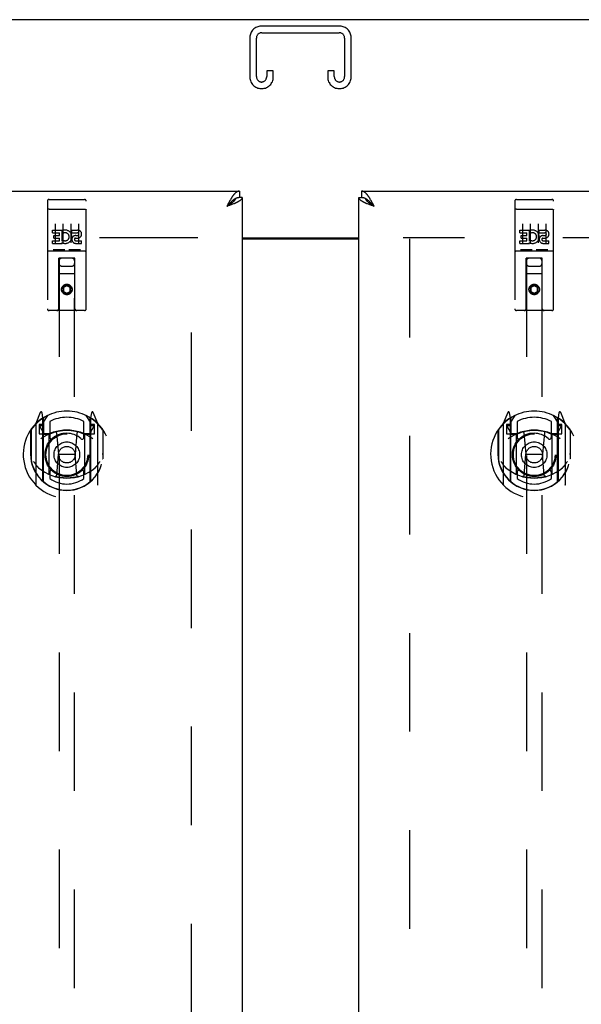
# Model space of a CAD drawing. Header units: inches. Extents: x 0 to 287, y 0 to 186.
# Tile 15 of 22: x 87 to 96, y 122 to 138. Entities that reach past the tile are written whole.
import ezdxf

# ---------------------------------------------------------------- set-up
doc = ezdxf.new("R2010")
doc.units = ezdxf.units.IN
doc.header["$LTSCALE"] = 15.81
doc.header["$MEASUREMENT"] = 0
doc.linetypes.add('HIDDEN', pattern=[0.2, 0.1, -0.1])
doc.layers.get('0').update_dxf_attribs({"linetype": 'CONTINUOUS'})
for name, color, linetype in [('02___PRT_ALL_AXES', 7, 'CONTINUOUS'), ('DEFAULT_2', 8, 'HIDDEN'), ('DIMENSIONS', 7, 'CONTINUOUS')]:
    doc.layers.add(name, color=color, linetype=linetype)
doc.styles.get("Standard").update_dxf_attribs({"font": 'arial.ttf'})
doc.dimstyles.new('DIMSTYLE_1', dxfattribs={"dimtxt": 1.268182, "dimasz": 1.690909, "dimexe": 0.09, "dimexo": 0.07, "dimgap": 0.0375, "dimtad": 0, "dimtih": 1, "dimtoh": 1, "dimzin": 4, "dimdsep": 46, "dimtxsty": 'Standard', "dimblk": '_FILLED', "dimblk1": '_FILLED', "dimblk2": '_FILLED', "dimcen": 0.09, "dimazin": 1, "dimtfac": 1, "dimtdec": 3, "dimtofl": 0, "dimtmove": 0, "dimatfit": 3, "dimldrblk": '_FILLED', "dimfxl": 1, "dimtolj": 1, "dimtzin": 4, "dimarcsym": 0})

# ---------------------------------------------------------------- blocks, each defined once
blk = doc.blocks.new('_FILLED')
at = {"color": 0, "linetype": 'ByBlock'}
blk.add_solid([(0, 0), (-1, 0.2), (-1, -0.2)], dxfattribs=at)
blk = doc.blocks.new('*D8')
at = {"layer": 'DIMENSIONS', "color": 2, "linetype": 'Continuous'}
for p, q in [((92.12, 113.808), (88.738, 113.808)), ((95.745, 113.808), (98.869, 113.808))]:
    blk.add_line(p, q, dxfattribs=at)
at = {"layer": 'DIMENSIONS', "color": 2, "linetype": 'Continuous', "xscale": 1.6909090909, "yscale": 1.6909090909, "zscale": 1.6909090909}
blk.add_blockref('_FILLED', (92.12, 113.808), dxfattribs=at)
at = {"layer": 'DIMENSIONS', "color": 2, "linetype": 'Continuous', "xscale": 1.6909090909, "yscale": 1.6909090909, "zscale": 1.6909090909, "rotation": 180}
blk.add_blockref('_FILLED', (95.745, 113.808), dxfattribs=at)
at = {"layer": 'DIMENSIONS', "color": 2, "linetype": 'Continuous', "insert": (99.503, 114.442), "char_height": 1.2682, "width": 3.44625, "attachment_point": 1, "line_spacing_factor": 0.9}
blk.add_mtext('3.63', dxfattribs=at)
blk = doc.blocks.new('*D16')
at = {"layer": 'DIMENSIONS', "color": 2, "linetype": 'Continuous'}
for p, q in [((86.62, 107.739), (83.755, 107.739)), ((90.245, 107.739), (93.627, 107.739))]:
    blk.add_line(p, q, dxfattribs=at)
at = {"layer": 'DIMENSIONS', "color": 2, "linetype": 'Continuous', "xscale": 1.6909090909, "yscale": 1.6909090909, "zscale": 1.6909090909}
blk.add_blockref('_FILLED', (86.62, 107.739), dxfattribs=at)
at = {"layer": 'DIMENSIONS', "color": 2, "linetype": 'Continuous', "xscale": 1.6909090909, "yscale": 1.6909090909, "zscale": 1.6909090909, "rotation": 180}
blk.add_blockref('_FILLED', (90.245, 107.739), dxfattribs=at)
at = {"layer": 'DIMENSIONS', "color": 2, "linetype": 'Continuous', "insert": (83.121, 108.373), "char_height": 1.2682, "width": 3.44625, "attachment_point": 3, "line_spacing_factor": 0.9}
blk.add_mtext('3.63', dxfattribs=at)

msp = doc.modelspace()

# ---------------------------------------------------------------- linework, layer by layer
at = {"color": 3, "linetype": 'Continuous'}
for p, q in [((127.131, 138.178), (55.235, 138.178)), ((55.6, 135.428), (90.203, 135.428)), ((92.162, 135.428), (126.766, 135.428)), ((90.016, 135.215), (89.999, 135.182)), ((90.023, 135.228), (90.016, 135.215)), ((90.03, 135.241), (90.023, 135.228)), ((90.037, 135.254), (90.03, 135.241)), ((90.056, 135.203), (90.043, 135.198)), ((90.069, 135.208), (90.056, 135.203)), ((90.081, 135.213), (90.069, 135.208)), ((90.093, 135.217), (90.081, 135.213)), ((90.105, 135.222), (90.093, 135.217)), ((90.245, 135.324), (90.245, 55.032)), ((92.12, 55.032), (92.12, 135.324)), ((92.284, 135.213), (92.272, 135.217)), ((92.297, 135.208), (92.284, 135.213)), ((92.309, 135.203), (92.297, 135.208)), ((92.322, 135.198), (92.309, 135.203)), ((92.328, 135.254), (92.321, 135.267)), ((92.335, 135.241), (92.328, 135.254)), ((92.36, 135.195), (92.345, 135.222)), ((90.024, 135.191), (89.999, 135.182)), ((90.043, 135.198), (90.024, 135.191)), ((92.341, 135.191), (92.322, 135.198)), ((92.367, 135.182), (92.341, 135.191)), ((92.367, 135.182), (92.36, 135.195)), ((90.245, 134.678), (92.12, 134.678)), ((90.245, 134.663), (92.12, 134.663))]:
    msp.add_line(p, q, dxfattribs=at)
at = {"color": 7, "linetype": 'Continuous'}
for p, q in [((90.203, 135.428), (90.203, 135.324)), ((92.162, 135.428), (92.162, 135.324)), ((90.023, 135.209), (90.016, 135.201)), ((90.03, 135.216), (90.023, 135.209)), ((90.034, 135.205), (90.025, 135.199)), ((90.043, 135.21), (90.034, 135.205)), ((90.141, 135.308), (90.139, 135.307)), ((90.245, 135.324), (90.203, 135.324)), ((92.12, 135.324), (92.162, 135.324)), ((92.227, 135.307), (92.224, 135.308)), ((92.331, 135.22), (92.324, 135.227)), ((92.338, 135.212), (92.331, 135.22)), ((92.34, 135.199), (92.331, 135.205)), ((92.345, 135.205), (92.338, 135.212)), ((92.356, 135.193), (92.345, 135.205)), ((90.016, 135.201), (89.999, 135.182)), ((90.016, 135.193), (89.999, 135.182)), ((90.025, 135.199), (90.016, 135.193)), ((92.349, 135.193), (92.34, 135.199)), ((92.367, 135.182), (92.349, 135.193)), ((92.367, 135.182), (92.356, 135.193))]:
    msp.add_line(p, q, dxfattribs=at)
at = {"color": 3, "linetype": 'Continuous'}
for points in [[(90.203, 135.428), (90.2, 135.428), (90.196, 135.428), (90.192, 135.427), (90.189, 135.427), (90.185, 135.426), (90.182, 135.425), (90.178, 135.424), (90.175, 135.423), (90.171, 135.421), (90.168, 135.419), (90.164, 135.417), (90.161, 135.415), (90.157, 135.413), (90.154, 135.411), (90.15, 135.408), (90.147, 135.405), (90.143, 135.403), (90.14, 135.4), (90.136, 135.396), (90.133, 135.393), (90.129, 135.389), (90.125, 135.386), (90.122, 135.382), (90.118, 135.378), (90.115, 135.374), (90.111, 135.37), (90.108, 135.365), (90.104, 135.361), (90.101, 135.356), (90.097, 135.351), (90.094, 135.346), (90.09, 135.341), (90.087, 135.336), (90.083, 135.331), (90.08, 135.326)], [(92.289, 135.32), (92.285, 135.326), (92.282, 135.331), (92.278, 135.336), (92.275, 135.341), (92.271, 135.346), (92.268, 135.351), (92.264, 135.356), (92.261, 135.361), (92.257, 135.365), (92.254, 135.37), (92.25, 135.374), (92.247, 135.378), (92.243, 135.382), (92.24, 135.386), (92.236, 135.389), (92.233, 135.393), (92.229, 135.396), (92.226, 135.4), (92.222, 135.403), (92.218, 135.405), (92.215, 135.408), (92.211, 135.411), (92.208, 135.413), (92.204, 135.415), (92.201, 135.417), (92.197, 135.419), (92.194, 135.421), (92.19, 135.423), (92.187, 135.424), (92.183, 135.425), (92.18, 135.426), (92.176, 135.427), (92.173, 135.427), (92.169, 135.428), (92.166, 135.428), (92.162, 135.428)], [(90.08, 135.326), (90.076, 135.32), (90.073, 135.315), (90.069, 135.309), (90.066, 135.303), (90.062, 135.297), (90.059, 135.291), (90.055, 135.285), (90.051, 135.279), (90.048, 135.273), (90.044, 135.267), (90.037, 135.254)], [(90.143, 135.239), (90.138, 135.236), (90.133, 135.234), (90.127, 135.232), (90.122, 135.229), (90.116, 135.227), (90.11, 135.225), (90.105, 135.222)], [(90.245, 135.324), (90.245, 135.322), (90.245, 135.32), (90.244, 135.317), (90.244, 135.315), (90.243, 135.312), (90.242, 135.31), (90.241, 135.308), (90.24, 135.305), (90.238, 135.303), (90.237, 135.301), (90.235, 135.298), (90.233, 135.296), (90.231, 135.293), (90.229, 135.291), (90.226, 135.289), (90.224, 135.286), (90.221, 135.284), (90.218, 135.282), (90.215, 135.279), (90.212, 135.277), (90.209, 135.274), (90.205, 135.272), (90.202, 135.27), (90.198, 135.267), (90.194, 135.265), (90.19, 135.263), (90.186, 135.26), (90.182, 135.258), (90.177, 135.255), (90.173, 135.253), (90.168, 135.251), (90.164, 135.248), (90.159, 135.246), (90.154, 135.244), (90.149, 135.241), (90.143, 135.239)], [(92.227, 135.236), (92.222, 135.239), (92.217, 135.241), (92.211, 135.244), (92.206, 135.246), (92.202, 135.248), (92.197, 135.251), (92.192, 135.253), (92.188, 135.255), (92.183, 135.258), (92.179, 135.26), (92.175, 135.263), (92.171, 135.265), (92.167, 135.267), (92.163, 135.27), (92.16, 135.272), (92.156, 135.274), (92.153, 135.277), (92.15, 135.279), (92.147, 135.282), (92.144, 135.284), (92.141, 135.286), (92.139, 135.289), (92.136, 135.291), (92.134, 135.293), (92.132, 135.296), (92.13, 135.298), (92.128, 135.301), (92.127, 135.303), (92.125, 135.305), (92.124, 135.308), (92.123, 135.31), (92.122, 135.312), (92.121, 135.315), (92.121, 135.317), (92.12, 135.32), (92.12, 135.322), (92.12, 135.324)], [(92.272, 135.217), (92.26, 135.222), (92.255, 135.225), (92.249, 135.227), (92.243, 135.229), (92.238, 135.232), (92.232, 135.234), (92.227, 135.236)], [(92.321, 135.267), (92.317, 135.273), (92.314, 135.279), (92.31, 135.285), (92.307, 135.291), (92.303, 135.297), (92.3, 135.303), (92.296, 135.309), (92.293, 135.315), (92.289, 135.32)], [(92.345, 135.222), (92.342, 135.228), (92.335, 135.241)]]:
    msp.add_lwpolyline(points, dxfattribs=at)
at = {"color": 7, "linetype": 'Continuous'}
for points in [[(90.139, 135.307), (90.136, 135.306), (90.133, 135.304), (90.129, 135.302), (90.125, 135.3), (90.122, 135.298), (90.118, 135.295), (90.115, 135.293), (90.111, 135.29), (90.108, 135.288), (90.104, 135.285), (90.101, 135.283), (90.097, 135.28), (90.094, 135.277), (90.09, 135.274), (90.087, 135.271), (90.083, 135.268), (90.08, 135.265), (90.076, 135.262), (90.073, 135.259), (90.069, 135.255), (90.066, 135.252), (90.062, 135.249), (90.059, 135.245), (90.055, 135.242), (90.051, 135.238), (90.048, 135.235), (90.044, 135.231), (90.041, 135.227), (90.037, 135.224), (90.03, 135.216)], [(90.139, 135.307), (90.138, 135.304), (90.137, 135.301), (90.135, 135.299), (90.134, 135.296), (90.133, 135.293), (90.131, 135.29), (90.129, 135.287), (90.128, 135.284), (90.126, 135.282), (90.123, 135.279), (90.121, 135.276), (90.119, 135.273), (90.116, 135.27), (90.114, 135.267), (90.111, 135.264), (90.108, 135.262), (90.105, 135.259), (90.102, 135.256), (90.099, 135.253), (90.096, 135.25), (90.093, 135.247), (90.089, 135.244), (90.086, 135.242), (90.082, 135.239), (90.079, 135.236), (90.075, 135.233), (90.071, 135.23), (90.067, 135.227), (90.063, 135.225), (90.059, 135.222), (90.055, 135.219), (90.051, 135.216), (90.047, 135.213), (90.043, 135.21)], [(90.203, 135.324), (90.2, 135.324), (90.196, 135.324), (90.192, 135.324), (90.189, 135.323), (90.185, 135.323), (90.182, 135.322), (90.178, 135.322), (90.175, 135.321), (90.171, 135.32), (90.168, 135.319), (90.164, 135.318), (90.161, 135.317), (90.157, 135.316), (90.154, 135.314), (90.15, 135.313), (90.147, 135.311), (90.143, 135.309), (90.141, 135.308)], [(92.224, 135.308), (92.222, 135.309), (92.218, 135.311), (92.215, 135.313), (92.211, 135.314), (92.208, 135.316), (92.204, 135.317), (92.201, 135.318), (92.197, 135.319), (92.194, 135.32), (92.19, 135.321), (92.187, 135.322), (92.183, 135.322), (92.18, 135.323), (92.176, 135.323), (92.173, 135.324), (92.169, 135.324), (92.166, 135.324), (92.162, 135.324)], [(92.324, 135.227), (92.321, 135.231), (92.317, 135.235), (92.314, 135.238), (92.31, 135.242), (92.307, 135.245), (92.303, 135.249), (92.3, 135.252), (92.296, 135.255), (92.293, 135.259), (92.289, 135.262), (92.285, 135.265), (92.282, 135.268), (92.278, 135.271), (92.275, 135.274), (92.271, 135.277), (92.268, 135.28), (92.264, 135.283), (92.261, 135.285), (92.257, 135.288), (92.254, 135.29), (92.25, 135.293), (92.247, 135.295), (92.243, 135.298), (92.24, 135.3), (92.236, 135.302), (92.233, 135.304), (92.229, 135.306), (92.227, 135.307)], [(92.331, 135.205), (92.323, 135.21), (92.318, 135.213), (92.314, 135.216), (92.31, 135.219), (92.306, 135.222), (92.302, 135.225), (92.298, 135.227), (92.294, 135.23), (92.29, 135.233), (92.286, 135.236), (92.283, 135.239), (92.279, 135.242), (92.276, 135.244), (92.272, 135.247), (92.269, 135.25), (92.266, 135.253), (92.263, 135.256), (92.26, 135.259), (92.257, 135.262), (92.254, 135.264), (92.251, 135.267), (92.249, 135.27), (92.246, 135.273), (92.244, 135.276), (92.242, 135.279), (92.24, 135.282), (92.238, 135.284), (92.236, 135.287), (92.234, 135.29), (92.232, 135.293), (92.231, 135.296), (92.23, 135.299), (92.229, 135.301), (92.227, 135.304), (92.227, 135.307)]]:
    msp.add_lwpolyline(points, dxfattribs=at)
at = {"layer": '02___PRT_ALL_AXES', "color": 8, "linetype": 'HIDDEN'}
for p, q in [((87.15, 135.296), (87.715, 135.296)), ((94.65, 135.296), (95.215, 135.296)), ((87.201, 134.761), (87.201, 134.803)), ((87.201, 134.803), (87.357, 134.803)), ((87.201, 134.761), (87.314, 134.761)), ((87.314, 134.718), (87.314, 134.761)), ((87.357, 134.625), (87.357, 134.803)), ((87.381, 134.755), (87.364, 134.794)), ((87.513, 134.761), (87.513, 134.803)), ((87.513, 134.803), (87.606, 134.803)), ((87.513, 134.761), (87.606, 134.761)), ((94.701, 134.761), (94.701, 134.803)), ((94.701, 134.803), (94.857, 134.803)), ((94.701, 134.761), (94.814, 134.761)), ((94.814, 134.718), (94.814, 134.761)), ((94.857, 134.625), (94.857, 134.803)), ((94.881, 134.755), (94.864, 134.794)), ((95.013, 134.761), (95.013, 134.803)), ((95.013, 134.803), (95.106, 134.803)), ((95.013, 134.761), (95.106, 134.761)), ((87.201, 134.59), (87.201, 134.632)), ((87.201, 134.632), (87.314, 134.632)), ((87.201, 134.59), (87.357, 134.59)), ((87.222, 134.676), (87.222, 134.718)), ((87.222, 134.718), (87.314, 134.718)), ((87.222, 134.676), (87.314, 134.676)), ((87.314, 134.632), (87.314, 134.676)), ((87.357, 134.625), (87.37, 134.644)), ((87.357, 134.59), (87.357, 134.602)), ((87.36, 134.6), (87.357, 134.602)), ((87.573, 134.676), (87.619, 134.676)), ((87.577, 134.717), (87.606, 134.717)), ((87.577, 134.632), (87.669, 134.632)), ((87.577, 134.59), (87.669, 134.59)), ((87.669, 134.59), (87.669, 134.632)), ((94.701, 134.59), (94.701, 134.632)), ((94.701, 134.632), (94.814, 134.632)), ((94.701, 134.59), (94.857, 134.59)), ((94.722, 134.676), (94.722, 134.718)), ((94.722, 134.718), (94.814, 134.718)), ((94.722, 134.676), (94.814, 134.676)), ((94.814, 134.632), (94.814, 134.676)), ((94.857, 134.625), (94.87, 134.644)), ((94.857, 134.59), (94.857, 134.602)), ((94.86, 134.6), (94.857, 134.602)), ((95.073, 134.676), (95.119, 134.676)), ((95.077, 134.717), (95.106, 134.717)), ((95.077, 134.632), (95.169, 134.632)), ((95.077, 134.59), (95.169, 134.59)), ((95.169, 134.59), (95.169, 134.632)), ((87.15, 134.468), (87.715, 134.468)), ((94.65, 134.468), (95.215, 134.468))]:
    msp.add_line(p, q, dxfattribs=at)
for centre in [(87.433, 133.851), (94.933, 133.851)]:
    msp.add_circle(centre, 0.085, dxfattribs=at)
for centre, radius, start, end in [((87.407, 134.696), 0.107, 244.2636, 113.4027), ((87.407, 134.696), 0.0639, 234.8895, 113.4026), ((87.606, 134.739), 0.0644, 282.2995, 90.0775), ((87.606, 134.739), 0.0219, 269.9011, 90), ((94.907, 134.696), 0.107, 244.2636, 113.4027), ((94.907, 134.696), 0.0639, 234.8895, 113.4026), ((95.106, 134.739), 0.0644, 282.2995, 90.0775), ((95.106, 134.739), 0.0219, 269.9011, 90), ((87.577, 134.653), 0.0635, 90, 270), ((87.577, 134.654), 0.0219, 100.307, 270), ((95.077, 134.653), 0.0635, 90, 270), ((95.077, 134.654), 0.0219, 100.307, 270)]:
    msp.add_arc(centre, radius, start, end, dxfattribs=at)
at = {"layer": 'DEFAULT_2', "color": 8, "linetype": 'HIDDEN'}
for p, q in [((91.815, 138.074), (90.55, 138.074)), ((90.37, 137.894), (90.37, 137.254)), ((90.564, 137.97), (91.801, 137.97)), ((91.995, 137.254), (91.995, 137.894)), ((90.474, 137.268), (90.474, 137.88)), ((91.891, 137.88), (91.891, 137.268)), ((90.641, 137.356), (90.641, 137.268)), ((90.745, 137.356), (90.641, 137.356)), ((90.745, 137.254), (90.745, 137.356)), ((91.62, 137.356), (91.62, 137.254)), ((91.724, 137.356), (91.62, 137.356)), ((91.724, 137.268), (91.724, 137.356)), ((90.55, 137.074), (90.565, 137.074)), ((91.8, 137.074), (91.815, 137.074)), ((87.12, 135.266), (87.12, 133.541)), ((87.215, 135.296), (87.4, 135.296)), ((87.465, 135.296), (87.65, 135.296)), ((87.745, 133.541), (87.745, 135.266)), ((94.62, 135.266), (94.62, 133.541)), ((94.715, 135.296), (94.9, 135.296)), ((94.965, 135.296), (95.15, 135.296)), ((95.245, 133.541), (95.245, 135.266)), ((87.137, 135.137), (87.136, 135.137)), ((87.137, 135.137), (87.137, 135.137)), ((87.138, 135.137), (87.137, 135.137)), ((87.139, 135.137), (87.138, 135.137)), ((87.14, 135.137), (87.139, 135.137)), ((87.141, 135.137), (87.14, 135.137)), ((87.142, 135.138), (87.141, 135.137)), ((87.141, 135.137), (87.141, 135.137)), ((87.143, 135.138), (87.142, 135.138)), ((87.144, 135.138), (87.143, 135.138)), ((87.145, 135.138), (87.144, 135.138)), ((87.145, 135.138), (87.145, 135.138)), ((87.146, 135.138), (87.145, 135.138)), ((87.147, 135.138), (87.146, 135.138)), ((87.148, 135.138), (87.147, 135.138)), ((87.149, 135.138), (87.148, 135.138)), ((87.15, 135.138), (87.149, 135.138)), ((87.15, 135.138), (87.715, 135.138)), ((87.715, 135.138), (87.716, 135.138)), ((87.716, 135.138), (87.717, 135.138)), ((87.717, 135.138), (87.718, 135.138)), ((87.718, 135.138), (87.718, 135.138)), ((87.718, 135.138), (87.719, 135.138)), ((87.719, 135.138), (87.72, 135.138)), ((87.72, 135.138), (87.721, 135.138)), ((87.721, 135.138), (87.722, 135.138)), ((87.722, 135.138), (87.723, 135.138)), ((87.723, 135.138), (87.723, 135.137)), ((87.723, 135.137), (87.724, 135.137)), ((87.724, 135.137), (87.725, 135.137)), ((87.725, 135.137), (87.726, 135.137)), ((87.726, 135.137), (87.727, 135.137)), ((87.727, 135.137), (87.728, 135.137)), ((87.727, 135.137), (87.727, 135.137)), ((94.637, 135.137), (94.636, 135.137)), ((94.639, 135.137), (94.638, 135.137)), ((94.639, 135.137), (94.639, 135.137)), ((94.64, 135.137), (94.639, 135.137)), ((94.641, 135.137), (94.64, 135.137)), ((94.642, 135.137), (94.641, 135.137)), ((94.643, 135.138), (94.642, 135.137)), ((94.643, 135.138), (94.643, 135.138)), ((94.644, 135.138), (94.643, 135.138)), ((94.645, 135.138), (94.644, 135.138)), ((94.646, 135.138), (94.645, 135.138)), ((94.647, 135.138), (94.646, 135.138)), ((94.648, 135.138), (94.647, 135.138)), ((94.648, 135.138), (94.648, 135.138)), ((94.649, 135.138), (94.648, 135.138)), ((94.65, 135.138), (94.649, 135.138)), ((94.65, 135.138), (95.215, 135.138)), ((95.215, 135.138), (95.216, 135.138)), ((95.216, 135.138), (95.217, 135.138)), ((95.217, 135.138), (95.218, 135.138)), ((95.218, 135.138), (95.219, 135.138)), ((95.219, 135.138), (95.22, 135.138)), ((95.22, 135.138), (95.221, 135.138)), ((95.221, 135.138), (95.221, 135.138)), ((95.221, 135.138), (95.222, 135.138)), ((95.222, 135.138), (95.223, 135.138)), ((95.223, 135.138), (95.224, 135.137)), ((95.224, 135.137), (95.225, 135.137)), ((95.225, 135.137), (95.225, 135.137)), ((95.225, 135.137), (95.226, 135.137)), ((95.226, 135.137), (95.227, 135.137)), ((95.227, 135.137), (95.228, 135.137)), ((95.228, 135.137), (95.228, 135.137)), ((87.245, 134.905), (87.245, 134.599)), ((87.37, 134.905), (87.37, 134.599)), ((87.495, 134.905), (87.495, 134.599)), ((87.62, 134.905), (87.62, 134.599)), ((94.745, 134.905), (94.745, 134.599)), ((94.87, 134.905), (94.87, 134.599)), ((94.995, 134.905), (94.995, 134.599)), ((95.12, 134.905), (95.12, 134.599)), ((89.537, 134.678), (56.933, 134.678)), ((89.433, 55.693), (89.433, 134.663)), ((125.433, 134.678), (92.829, 134.678)), ((92.933, 134.663), (92.933, 55.693)), ((87.15, 134.468), (87.715, 134.468)), ((94.65, 134.468), (95.215, 134.468)), ((94.894, 134.484), (94.722, 134.484)), ((95.144, 134.484), (94.972, 134.484)), ((87.303, 133.541), (87.306, 134.351)), ((87.308, 134.351), (87.306, 134.351)), ((87.308, 134.351), (87.308, 97.349)), ((87.558, 134.351), (87.308, 134.351)), ((87.558, 97.349), (87.558, 134.351)), ((87.559, 134.351), (87.558, 134.351)), ((87.563, 133.541), (87.559, 134.351)), ((94.803, 133.541), (94.806, 134.351)), ((94.808, 134.351), (94.806, 134.351)), ((94.808, 134.351), (94.808, 97.349)), ((95.058, 134.351), (94.808, 134.351)), ((95.058, 97.349), (95.058, 134.351)), ((95.059, 134.351), (95.058, 134.351)), ((95.063, 133.541), (95.059, 134.351)), ((87.56, 134.101), (87.305, 134.101)), ((87.348, 134.226), (87.518, 134.226)), ((95.06, 134.101), (94.805, 134.101)), ((94.848, 134.226), (95.018, 134.226)), ((87.433, 133.923), (87.37, 133.887)), ((87.37, 133.887), (87.37, 133.814)), ((87.37, 133.887), (87.38, 133.881)), ((87.37, 133.814), (87.38, 133.82)), ((87.37, 133.814), (87.433, 133.778)), ((87.433, 133.911), (87.38, 133.881)), ((87.38, 133.881), (87.38, 133.82)), ((87.38, 133.82), (87.433, 133.79)), ((87.433, 133.923), (87.433, 133.911)), ((87.495, 133.887), (87.433, 133.923)), ((87.485, 133.881), (87.433, 133.911)), ((87.433, 133.79), (87.485, 133.82)), ((87.433, 133.778), (87.495, 133.814)), ((87.433, 133.778), (87.433, 133.79)), ((87.495, 133.887), (87.485, 133.881)), ((87.485, 133.82), (87.485, 133.881)), ((87.495, 133.814), (87.485, 133.82)), ((87.495, 133.814), (87.495, 133.887)), ((94.933, 133.923), (94.87, 133.887)), ((94.87, 133.887), (94.87, 133.814)), ((94.87, 133.887), (94.88, 133.881)), ((94.87, 133.814), (94.88, 133.82)), ((94.87, 133.814), (94.933, 133.778)), ((94.933, 133.911), (94.88, 133.881)), ((94.88, 133.881), (94.88, 133.82)), ((94.88, 133.82), (94.933, 133.79)), ((94.933, 133.923), (94.933, 133.911)), ((94.995, 133.887), (94.933, 133.923)), ((94.985, 133.881), (94.933, 133.911)), ((94.933, 133.79), (94.985, 133.82)), ((94.933, 133.778), (94.995, 133.814)), ((94.933, 133.778), (94.933, 133.79)), ((94.995, 133.887), (94.985, 133.881)), ((94.985, 133.82), (94.985, 133.881)), ((94.995, 133.814), (94.985, 133.82)), ((94.995, 133.814), (94.995, 133.887)), ((87.715, 133.511), (87.15, 133.511)), ((95.215, 133.511), (94.65, 133.511)), ((87.007, 131.877), (86.937, 131.701)), ((87.029, 131.772), (87.029, 131.772)), ((87.029, 131.772), (87.029, 131.771)), ((87.029, 131.772), (87.029, 131.771)), ((87.05, 131.793), (87.036, 131.874)), ((87.05, 130.777), (87.05, 131.793)), ((87.058, 131.721), (87.128, 131.83)), ((87.058, 130.777), (87.058, 131.78)), ((87.06, 131.755), (87.06, 131.548)), ((87.158, 131.733), (87.158, 131.48)), ((87.708, 131.48), (87.708, 131.733)), ((87.738, 131.83), (87.808, 131.721)), ((87.805, 131.548), (87.805, 131.755)), ((87.808, 130.777), (87.808, 131.78)), ((87.829, 131.874), (87.815, 131.793)), ((87.815, 131.793), (87.815, 130.777)), ((87.837, 131.771), (87.832, 131.775)), ((87.928, 131.701), (87.858, 131.877)), ((94.507, 131.877), (94.437, 131.701)), ((94.529, 131.772), (94.529, 131.772)), ((94.529, 131.772), (94.529, 131.771)), ((94.529, 131.772), (94.529, 131.771)), ((94.55, 131.793), (94.536, 131.874)), ((94.55, 130.777), (94.55, 131.793)), ((94.558, 131.721), (94.628, 131.83)), ((94.558, 130.777), (94.558, 131.78)), ((94.56, 131.755), (94.56, 131.548)), ((94.658, 131.733), (94.658, 131.48)), ((95.208, 131.48), (95.208, 131.733)), ((95.238, 131.83), (95.308, 131.721)), ((95.305, 131.548), (95.305, 131.755)), ((95.308, 130.777), (95.308, 131.78)), ((95.329, 131.874), (95.315, 131.793)), ((95.315, 131.793), (95.315, 130.777)), ((95.337, 131.771), (95.332, 131.775)), ((95.428, 131.701), (95.358, 131.877)), ((86.85, 131.595), (86.85, 131.207)), ((86.858, 131.593), (86.858, 131.135)), ((86.933, 131.691), (86.933, 130.723)), ((86.99, 131.686), (86.99, 131.536)), ((87.05, 131.686), (86.99, 131.686)), ((86.998, 131.653), (87.028, 131.607)), ((87.058, 131.661), (87.003, 131.661)), ((87.863, 131.661), (87.808, 131.661)), ((87.875, 131.686), (87.815, 131.686)), ((87.837, 131.607), (87.867, 131.653)), ((87.875, 131.536), (87.875, 131.686)), ((87.933, 130.723), (87.933, 131.691)), ((88.008, 131.593), (88.008, 131.135)), ((88.015, 131.207), (88.015, 131.595)), ((94.35, 131.595), (94.35, 131.207)), ((94.358, 131.593), (94.358, 131.135)), ((94.433, 131.691), (94.433, 130.723)), ((94.49, 131.686), (94.49, 131.536)), ((94.55, 131.686), (94.49, 131.686)), ((94.498, 131.653), (94.528, 131.607)), ((94.558, 131.661), (94.503, 131.661)), ((95.363, 131.661), (95.308, 131.661)), ((95.375, 131.686), (95.315, 131.686)), ((95.337, 131.607), (95.367, 131.653)), ((95.375, 131.536), (95.375, 131.686)), ((95.433, 130.723), (95.433, 131.691)), ((95.508, 131.593), (95.508, 131.135)), ((95.515, 131.207), (95.515, 131.595)), ((86.99, 131.536), (87.05, 131.536)), ((87.15, 131.535), (87.078, 131.535)), ((87.08, 131.528), (87.146, 131.528)), ((87.15, 130.894), (87.15, 131.525)), ((87.269, 131.551), (87.3, 131.207)), ((87.596, 131.551), (87.565, 131.207)), ((87.788, 131.535), (87.715, 131.535)), ((87.715, 131.525), (87.715, 130.894)), ((87.719, 131.528), (87.785, 131.528)), ((87.815, 131.536), (87.875, 131.536)), ((94.49, 131.536), (94.55, 131.536)), ((94.65, 131.535), (94.578, 131.535)), ((94.58, 131.528), (94.646, 131.528)), ((94.65, 130.894), (94.65, 131.525)), ((94.769, 131.551), (94.8, 131.207)), ((95.096, 131.551), (95.065, 131.207)), ((95.288, 131.535), (95.215, 131.535)), ((95.215, 131.525), (95.215, 130.894)), ((95.219, 131.528), (95.285, 131.528)), ((95.315, 131.536), (95.375, 131.536)), ((86.85, 131.207), (86.865, 131.207)), ((86.858, 131.135), (86.858, 131.132)), ((87.27, 130.867), (87.3, 131.207)), ((87.3, 131.207), (87.565, 131.207)), ((87.595, 130.867), (87.565, 131.207)), ((88.015, 131.207), (88, 131.207)), ((88.008, 131.135), (88.007, 131.132)), ((94.35, 131.207), (94.365, 131.207)), ((94.358, 131.135), (94.358, 131.132)), ((94.77, 130.867), (94.8, 131.207)), ((94.8, 131.207), (95.065, 131.207)), ((95.095, 130.867), (95.065, 131.207)), ((95.515, 131.207), (95.5, 131.207)), ((95.508, 131.135), (95.507, 131.132)), ((87.158, 130.919), (87.158, 130.816)), ((87.708, 130.816), (87.708, 130.919)), ((94.658, 130.919), (94.658, 130.816)), ((95.208, 130.816), (95.208, 130.919))]:
    msp.add_line(p, q, dxfattribs=at)
for points in [[(87.136, 135.137), (87.136, 135.137), (87.135, 135.137), (87.135, 135.137), (87.134, 135.137), (87.134, 135.137), (87.134, 135.137), (87.133, 135.137), (87.133, 135.136), (87.133, 135.136), (87.132, 135.136), (87.132, 135.136), (87.132, 135.136), (87.131, 135.136), (87.131, 135.136), (87.131, 135.136), (87.13, 135.136), (87.13, 135.136), (87.13, 135.136), (87.129, 135.136), (87.129, 135.136), (87.129, 135.136), (87.129, 135.136), (87.128, 135.135), (87.128, 135.135), (87.128, 135.135), (87.127, 135.135), (87.127, 135.135), (87.127, 135.135), (87.127, 135.135), (87.126, 135.135), (87.126, 135.135), (87.126, 135.135), (87.126, 135.135), (87.125, 135.135), (87.125, 135.134), (87.125, 135.134), (87.125, 135.134), (87.124, 135.134), (87.124, 135.134), (87.124, 135.134), (87.124, 135.134), (87.124, 135.134), (87.123, 135.134), (87.123, 135.134), (87.123, 135.134), (87.123, 135.133), (87.123, 135.133), (87.123, 135.133), (87.122, 135.133), (87.122, 135.133), (87.122, 135.133), (87.122, 135.133), (87.122, 135.133), (87.122, 135.133), (87.121, 135.133), (87.121, 135.132), (87.121, 135.132), (87.121, 135.132), (87.121, 135.132), (87.121, 135.132), (87.121, 135.132), (87.121, 135.132), (87.121, 135.132), (87.121, 135.132), (87.12, 135.132), (87.12, 135.131), (87.12, 135.131), (87.12, 135.131), (87.12, 135.131), (87.12, 135.131), (87.12, 135.131), (87.12, 135.131), (87.12, 135.131), (87.12, 135.131), (87.12, 135.131), (87.12, 135.13), (87.12, 135.13)], [(87.728, 135.137), (87.729, 135.137), (87.729, 135.137), (87.73, 135.137), (87.73, 135.137), (87.73, 135.137), (87.731, 135.137), (87.731, 135.137), (87.731, 135.137), (87.732, 135.137), (87.732, 135.136), (87.732, 135.136), (87.733, 135.136), (87.733, 135.136), (87.733, 135.136), (87.734, 135.136), (87.734, 135.136), (87.734, 135.136), (87.735, 135.136), (87.735, 135.136), (87.735, 135.136), (87.736, 135.136), (87.736, 135.136), (87.736, 135.136), (87.737, 135.136), (87.737, 135.135), (87.737, 135.135), (87.737, 135.135), (87.738, 135.135), (87.738, 135.135), (87.738, 135.135), (87.739, 135.135), (87.739, 135.135), (87.739, 135.135), (87.739, 135.135), (87.74, 135.135), (87.74, 135.135), (87.74, 135.134), (87.74, 135.134), (87.74, 135.134), (87.741, 135.134), (87.741, 135.134), (87.741, 135.134), (87.741, 135.134), (87.742, 135.134), (87.742, 135.134), (87.742, 135.134), (87.742, 135.134), (87.742, 135.133), (87.742, 135.133), (87.743, 135.133), (87.743, 135.133), (87.743, 135.133), (87.743, 135.133), (87.743, 135.133), (87.743, 135.133), (87.744, 135.133), (87.744, 135.133), (87.744, 135.132), (87.744, 135.132), (87.744, 135.132), (87.744, 135.132), (87.744, 135.132), (87.744, 135.132), (87.744, 135.132), (87.744, 135.132), (87.745, 135.132), (87.745, 135.132), (87.745, 135.131), (87.745, 135.131), (87.745, 135.131), (87.745, 135.131), (87.745, 135.131), (87.745, 135.131), (87.745, 135.131), (87.745, 135.131), (87.745, 135.131), (87.745, 135.131), (87.745, 135.13), (87.745, 135.13)], [(94.636, 135.137), (94.636, 135.137), (94.635, 135.137), (94.635, 135.137), (94.634, 135.137), (94.634, 135.137), (94.634, 135.137), (94.633, 135.137), (94.633, 135.136), (94.633, 135.136), (94.632, 135.136), (94.632, 135.136), (94.632, 135.136), (94.631, 135.136), (94.631, 135.136), (94.631, 135.136), (94.63, 135.136), (94.63, 135.136), (94.63, 135.136), (94.629, 135.136), (94.629, 135.136), (94.629, 135.136), (94.629, 135.136), (94.628, 135.135), (94.628, 135.135), (94.628, 135.135), (94.627, 135.135), (94.627, 135.135), (94.627, 135.135), (94.627, 135.135), (94.626, 135.135), (94.626, 135.135), (94.626, 135.135), (94.626, 135.135), (94.625, 135.135), (94.625, 135.134), (94.625, 135.134), (94.625, 135.134), (94.624, 135.134), (94.624, 135.134), (94.624, 135.134), (94.624, 135.134), (94.624, 135.134), (94.623, 135.134), (94.623, 135.134), (94.623, 135.134), (94.623, 135.133), (94.623, 135.133), (94.623, 135.133), (94.622, 135.133), (94.622, 135.133), (94.622, 135.133), (94.622, 135.133), (94.622, 135.133), (94.622, 135.133), (94.621, 135.133), (94.621, 135.132), (94.621, 135.132), (94.621, 135.132), (94.621, 135.132), (94.621, 135.132), (94.621, 135.132), (94.621, 135.132), (94.621, 135.132), (94.621, 135.132), (94.62, 135.132), (94.62, 135.131), (94.62, 135.131), (94.62, 135.131), (94.62, 135.131), (94.62, 135.131), (94.62, 135.131), (94.62, 135.131), (94.62, 135.131), (94.62, 135.131), (94.62, 135.131), (94.62, 135.13), (94.62, 135.13)], [(94.638, 135.137), (94.637, 135.137), (94.637, 135.137)], [(95.228, 135.137), (95.229, 135.137), (95.23, 135.137), (95.23, 135.137), (95.23, 135.137), (95.231, 135.137), (95.231, 135.137), (95.231, 135.137), (95.232, 135.137), (95.232, 135.136), (95.232, 135.136), (95.233, 135.136), (95.233, 135.136), (95.233, 135.136), (95.234, 135.136), (95.234, 135.136), (95.234, 135.136), (95.235, 135.136), (95.235, 135.136), (95.235, 135.136), (95.236, 135.136), (95.236, 135.136), (95.236, 135.136), (95.237, 135.136), (95.237, 135.135), (95.237, 135.135), (95.237, 135.135), (95.238, 135.135), (95.238, 135.135), (95.238, 135.135), (95.239, 135.135), (95.239, 135.135), (95.239, 135.135), (95.239, 135.135), (95.24, 135.135), (95.24, 135.135), (95.24, 135.134), (95.24, 135.134), (95.24, 135.134), (95.241, 135.134), (95.241, 135.134), (95.241, 135.134), (95.241, 135.134), (95.242, 135.134), (95.242, 135.134), (95.242, 135.134), (95.242, 135.134), (95.242, 135.133), (95.242, 135.133), (95.243, 135.133), (95.243, 135.133), (95.243, 135.133), (95.243, 135.133), (95.243, 135.133), (95.243, 135.133), (95.244, 135.133), (95.244, 135.133), (95.244, 135.132), (95.244, 135.132), (95.244, 135.132), (95.244, 135.132), (95.244, 135.132), (95.244, 135.132), (95.244, 135.132), (95.244, 135.132), (95.245, 135.132), (95.245, 135.132), (95.245, 135.131), (95.245, 135.131), (95.245, 135.131), (95.245, 135.131), (95.245, 135.131), (95.245, 135.131), (95.245, 135.131), (95.245, 135.131), (95.245, 135.131), (95.245, 135.131), (95.245, 135.13), (95.245, 135.13)], [(87.393, 134.484), (87.221, 134.484), (87.221, 134.484), (87.221, 134.484), (87.221, 134.484), (87.221, 134.484), (87.22, 134.484), (87.22, 134.484), (87.22, 134.484), (87.22, 134.484), (87.22, 134.484), (87.219, 134.484), (87.219, 134.484), (87.219, 134.484), (87.219, 134.484), (87.219, 134.484), (87.219, 134.484), (87.218, 134.484), (87.218, 134.484), (87.218, 134.484), (87.218, 134.484), (87.218, 134.484), (87.218, 134.484), (87.218, 134.484), (87.217, 134.484), (87.217, 134.484), (87.217, 134.484), (87.217, 134.484), (87.217, 134.484), (87.217, 134.484), (87.217, 134.484), (87.217, 134.484), (87.216, 134.484), (87.216, 134.484), (87.216, 134.484), (87.216, 134.485), (87.216, 134.485), (87.216, 134.485), (87.216, 134.485), (87.216, 134.485), (87.216, 134.485), (87.216, 134.485), (87.215, 134.485), (87.215, 134.485), (87.215, 134.485), (87.215, 134.485), (87.215, 134.485)], [(87.4, 134.485), (87.4, 134.485), (87.4, 134.485), (87.4, 134.485), (87.4, 134.485), (87.4, 134.485), (87.4, 134.485), (87.399, 134.485), (87.399, 134.485), (87.399, 134.485), (87.399, 134.485), (87.399, 134.485), (87.399, 134.484), (87.399, 134.484), (87.399, 134.484), (87.399, 134.484), (87.398, 134.484), (87.398, 134.484), (87.398, 134.484), (87.398, 134.484), (87.398, 134.484), (87.398, 134.484), (87.398, 134.484), (87.398, 134.484), (87.397, 134.484), (87.397, 134.484), (87.397, 134.484), (87.397, 134.484), (87.397, 134.484), (87.397, 134.484), (87.396, 134.484), (87.396, 134.484), (87.396, 134.484), (87.396, 134.484), (87.396, 134.484), (87.396, 134.484), (87.395, 134.484), (87.395, 134.484), (87.395, 134.484), (87.395, 134.484), (87.395, 134.484), (87.395, 134.484), (87.394, 134.484), (87.394, 134.484), (87.394, 134.484), (87.394, 134.484), (87.393, 134.484)], [(87.643, 134.484), (87.471, 134.484), (87.471, 134.484), (87.471, 134.484), (87.471, 134.484), (87.471, 134.484), (87.47, 134.484), (87.47, 134.484), (87.47, 134.484), (87.47, 134.484), (87.47, 134.484), (87.469, 134.484), (87.469, 134.484), (87.469, 134.484), (87.469, 134.484), (87.469, 134.484), (87.469, 134.484), (87.468, 134.484), (87.468, 134.484), (87.468, 134.484), (87.468, 134.484), (87.468, 134.484), (87.468, 134.484), (87.468, 134.484), (87.467, 134.484), (87.467, 134.484), (87.467, 134.484), (87.467, 134.484), (87.467, 134.484), (87.467, 134.484), (87.467, 134.484), (87.467, 134.484), (87.466, 134.484), (87.466, 134.484), (87.466, 134.484), (87.466, 134.485), (87.466, 134.485), (87.466, 134.485), (87.466, 134.485), (87.466, 134.485), (87.466, 134.485), (87.466, 134.485), (87.465, 134.485), (87.465, 134.485), (87.465, 134.485), (87.465, 134.485), (87.465, 134.485)], [(87.65, 134.485), (87.65, 134.485), (87.65, 134.485), (87.65, 134.485), (87.65, 134.485), (87.65, 134.485), (87.65, 134.485), (87.649, 134.485), (87.649, 134.485), (87.649, 134.485), (87.649, 134.485), (87.649, 134.485), (87.649, 134.484), (87.649, 134.484), (87.649, 134.484), (87.649, 134.484), (87.648, 134.484), (87.648, 134.484), (87.648, 134.484), (87.648, 134.484), (87.648, 134.484), (87.648, 134.484), (87.648, 134.484), (87.648, 134.484), (87.647, 134.484), (87.647, 134.484), (87.647, 134.484), (87.647, 134.484), (87.647, 134.484), (87.647, 134.484), (87.646, 134.484), (87.646, 134.484), (87.646, 134.484), (87.646, 134.484), (87.646, 134.484), (87.646, 134.484), (87.645, 134.484), (87.645, 134.484), (87.645, 134.484), (87.645, 134.484), (87.645, 134.484), (87.645, 134.484), (87.644, 134.484), (87.644, 134.484), (87.644, 134.484), (87.644, 134.484), (87.643, 134.484)], [(94.722, 134.484), (94.721, 134.484), (94.721, 134.484), (94.721, 134.484), (94.721, 134.484), (94.721, 134.484), (94.72, 134.484), (94.72, 134.484), (94.72, 134.484), (94.72, 134.484), (94.72, 134.484), (94.719, 134.484), (94.719, 134.484), (94.719, 134.484), (94.719, 134.484), (94.719, 134.484), (94.719, 134.484), (94.718, 134.484), (94.718, 134.484), (94.718, 134.484), (94.718, 134.484), (94.718, 134.484), (94.718, 134.484), (94.718, 134.484), (94.717, 134.484), (94.717, 134.484), (94.717, 134.484), (94.717, 134.484), (94.717, 134.484), (94.717, 134.484), (94.717, 134.484), (94.717, 134.484), (94.716, 134.484), (94.716, 134.484), (94.716, 134.484), (94.716, 134.485), (94.716, 134.485), (94.716, 134.485), (94.716, 134.485), (94.716, 134.485), (94.716, 134.485), (94.716, 134.485), (94.715, 134.485), (94.715, 134.485), (94.715, 134.485), (94.715, 134.485), (94.715, 134.485)], [(94.9, 134.485), (94.9, 134.485), (94.9, 134.485), (94.9, 134.485), (94.9, 134.485), (94.9, 134.485), (94.9, 134.485), (94.899, 134.485), (94.899, 134.485), (94.899, 134.485), (94.899, 134.485), (94.899, 134.485), (94.899, 134.484), (94.899, 134.484), (94.899, 134.484), (94.899, 134.484), (94.898, 134.484), (94.898, 134.484), (94.898, 134.484), (94.898, 134.484), (94.898, 134.484), (94.898, 134.484), (94.898, 134.484), (94.898, 134.484), (94.897, 134.484), (94.897, 134.484), (94.897, 134.484), (94.897, 134.484), (94.897, 134.484), (94.897, 134.484), (94.896, 134.484), (94.896, 134.484), (94.896, 134.484), (94.896, 134.484), (94.896, 134.484), (94.896, 134.484), (94.895, 134.484), (94.895, 134.484), (94.895, 134.484), (94.895, 134.484), (94.895, 134.484), (94.895, 134.484), (94.894, 134.484), (94.894, 134.484), (94.894, 134.484), (94.894, 134.484)], [(94.972, 134.484), (94.971, 134.484), (94.971, 134.484), (94.971, 134.484), (94.971, 134.484), (94.971, 134.484), (94.97, 134.484), (94.97, 134.484), (94.97, 134.484), (94.97, 134.484), (94.97, 134.484), (94.969, 134.484), (94.969, 134.484), (94.969, 134.484), (94.969, 134.484), (94.969, 134.484), (94.969, 134.484), (94.968, 134.484), (94.968, 134.484), (94.968, 134.484), (94.968, 134.484), (94.968, 134.484), (94.968, 134.484), (94.968, 134.484), (94.967, 134.484), (94.967, 134.484), (94.967, 134.484), (94.967, 134.484), (94.967, 134.484), (94.967, 134.484), (94.967, 134.484), (94.967, 134.484), (94.966, 134.484), (94.966, 134.484), (94.966, 134.484), (94.966, 134.485), (94.966, 134.485), (94.966, 134.485), (94.966, 134.485), (94.966, 134.485), (94.966, 134.485), (94.966, 134.485), (94.965, 134.485), (94.965, 134.485), (94.965, 134.485), (94.965, 134.485), (94.965, 134.485)], [(95.15, 134.485), (95.15, 134.485), (95.15, 134.485), (95.15, 134.485), (95.15, 134.485), (95.15, 134.485), (95.15, 134.485), (95.149, 134.485), (95.149, 134.485), (95.149, 134.485), (95.149, 134.485), (95.149, 134.485), (95.149, 134.484), (95.149, 134.484), (95.149, 134.484), (95.149, 134.484), (95.148, 134.484), (95.148, 134.484), (95.148, 134.484), (95.148, 134.484), (95.148, 134.484), (95.148, 134.484), (95.148, 134.484), (95.148, 134.484), (95.147, 134.484), (95.147, 134.484), (95.147, 134.484), (95.147, 134.484), (95.147, 134.484), (95.147, 134.484), (95.146, 134.484), (95.146, 134.484), (95.146, 134.484), (95.146, 134.484), (95.146, 134.484), (95.146, 134.484), (95.145, 134.484), (95.145, 134.484), (95.145, 134.484), (95.145, 134.484), (95.145, 134.484), (95.145, 134.484), (95.144, 134.484), (95.144, 134.484), (95.144, 134.484), (95.144, 134.484)], [(86.9, 131.093), (86.903, 131.088), (86.906, 131.083), (86.909, 131.078), (86.912, 131.074), (86.915, 131.069), (86.918, 131.065), (86.92, 131.061), (86.923, 131.057), (86.925, 131.053), (86.928, 131.05), (86.93, 131.046), (86.933, 131.043), (86.935, 131.04), (86.937, 131.037), (86.94, 131.034), (86.942, 131.031), (86.944, 131.028), (86.946, 131.025), (86.948, 131.023), (86.95, 131.02), (86.952, 131.018), (86.954, 131.016), (86.956, 131.014), (86.958, 131.011), (86.96, 131.009), (86.962, 131.007), (86.964, 131.006), (86.965, 131.004), (86.967, 131.002), (86.969, 131), (86.97, 130.999), (86.972, 130.997), (86.974, 130.996), (86.975, 130.994), (86.977, 130.993), (86.978, 130.992)], [(87.887, 130.992), (87.888, 130.993), (87.89, 130.994), (87.891, 130.996), (87.893, 130.997), (87.895, 130.999), (87.896, 131), (87.898, 131.002), (87.9, 131.004), (87.902, 131.006), (87.903, 131.007), (87.905, 131.009), (87.907, 131.011), (87.909, 131.014), (87.911, 131.016), (87.913, 131.018), (87.915, 131.02), (87.917, 131.023), (87.919, 131.025), (87.921, 131.028), (87.923, 131.031), (87.925, 131.034), (87.928, 131.037), (87.93, 131.04), (87.932, 131.043), (87.935, 131.046), (87.937, 131.05), (87.94, 131.053), (87.942, 131.057), (87.945, 131.061), (87.948, 131.065), (87.95, 131.069), (87.953, 131.074), (87.956, 131.078), (87.959, 131.083), (87.962, 131.088), (87.965, 131.093)], [(94.4, 131.093), (94.403, 131.088), (94.406, 131.083), (94.409, 131.078), (94.412, 131.074), (94.415, 131.069), (94.418, 131.065), (94.42, 131.061), (94.423, 131.057), (94.425, 131.053), (94.428, 131.05), (94.43, 131.046), (94.433, 131.043), (94.435, 131.04), (94.437, 131.037), (94.44, 131.034), (94.442, 131.031), (94.444, 131.028), (94.446, 131.025), (94.448, 131.023), (94.45, 131.02), (94.452, 131.018), (94.454, 131.016), (94.456, 131.014), (94.458, 131.011), (94.46, 131.009), (94.462, 131.007), (94.464, 131.006), (94.465, 131.004), (94.467, 131.002), (94.469, 131), (94.47, 130.999), (94.472, 130.997), (94.474, 130.996), (94.475, 130.994), (94.477, 130.993), (94.478, 130.992)], [(95.387, 130.992), (95.388, 130.993), (95.39, 130.994), (95.391, 130.996), (95.393, 130.997), (95.395, 130.999), (95.396, 131), (95.398, 131.002), (95.4, 131.004), (95.402, 131.006), (95.403, 131.007), (95.405, 131.009), (95.407, 131.011), (95.409, 131.014), (95.411, 131.016), (95.413, 131.018), (95.415, 131.02), (95.417, 131.023), (95.419, 131.025), (95.421, 131.028), (95.423, 131.031), (95.425, 131.034), (95.428, 131.037), (95.43, 131.04), (95.432, 131.043), (95.435, 131.046), (95.437, 131.05), (95.44, 131.053), (95.442, 131.057), (95.445, 131.061), (95.448, 131.065), (95.45, 131.069), (95.453, 131.074), (95.456, 131.078), (95.459, 131.083), (95.462, 131.088), (95.465, 131.093)], [(87.621, 130.85), (87.615, 130.848), (87.61, 130.847), (87.604, 130.846), (87.599, 130.844), (87.593, 130.843), (87.588, 130.842), (87.583, 130.841), (87.577, 130.839), (87.572, 130.838), (87.566, 130.837), (87.561, 130.836), (87.555, 130.835), (87.55, 130.834), (87.544, 130.833), (87.538, 130.832), (87.533, 130.832), (87.527, 130.831), (87.522, 130.83), (87.516, 130.829), (87.511, 130.829), (87.505, 130.828), (87.5, 130.827), (87.494, 130.827), (87.488, 130.827), (87.483, 130.826), (87.477, 130.826), (87.472, 130.825), (87.466, 130.825), (87.461, 130.825), (87.455, 130.825), (87.449, 130.824), (87.444, 130.824), (87.438, 130.824), (87.433, 130.824), (87.427, 130.824), (87.421, 130.824), (87.416, 130.824), (87.41, 130.825), (87.405, 130.825), (87.399, 130.825), (87.393, 130.825), (87.388, 130.826), (87.382, 130.826), (87.377, 130.827), (87.371, 130.827), (87.366, 130.827), (87.36, 130.828), (87.354, 130.829), (87.349, 130.829), (87.343, 130.83), (87.338, 130.831), (87.332, 130.832), (87.327, 130.832), (87.321, 130.833), (87.316, 130.834), (87.31, 130.835), (87.305, 130.836), (87.299, 130.837), (87.294, 130.838), (87.288, 130.839), (87.283, 130.841), (87.277, 130.842), (87.272, 130.843), (87.266, 130.844), (87.261, 130.846), (87.255, 130.847), (87.25, 130.848), (87.245, 130.85)], [(95.121, 130.85), (95.115, 130.848), (95.11, 130.847), (95.104, 130.846), (95.099, 130.844), (95.093, 130.843), (95.088, 130.842), (95.083, 130.841), (95.077, 130.839), (95.072, 130.838), (95.066, 130.837), (95.061, 130.836), (95.055, 130.835), (95.05, 130.834), (95.044, 130.833), (95.038, 130.832), (95.033, 130.832), (95.027, 130.831), (95.022, 130.83), (95.016, 130.829), (95.011, 130.829), (95.005, 130.828), (95, 130.827), (94.994, 130.827), (94.988, 130.827), (94.983, 130.826), (94.977, 130.826), (94.972, 130.825), (94.966, 130.825), (94.961, 130.825), (94.955, 130.825), (94.949, 130.824), (94.944, 130.824), (94.938, 130.824), (94.933, 130.824), (94.927, 130.824), (94.921, 130.824), (94.916, 130.824), (94.91, 130.825), (94.905, 130.825), (94.899, 130.825), (94.893, 130.825), (94.888, 130.826), (94.882, 130.826), (94.877, 130.827), (94.871, 130.827), (94.866, 130.827), (94.86, 130.828), (94.854, 130.829), (94.849, 130.829), (94.843, 130.83), (94.838, 130.831), (94.832, 130.832), (94.827, 130.832), (94.821, 130.833), (94.816, 130.834), (94.81, 130.835), (94.805, 130.836), (94.799, 130.837), (94.794, 130.838), (94.788, 130.839), (94.783, 130.841), (94.777, 130.842), (94.772, 130.843), (94.766, 130.844), (94.761, 130.846), (94.755, 130.847), (94.75, 130.848), (94.745, 130.85)]]:
    msp.add_lwpolyline(points, dxfattribs=at)
for centre, radius in [((87.433, 133.851), 0.0845), ((94.933, 133.851), 0.0845), ((87.433, 131.2), 0.35), ((87.433, 131.2), 0.335), ((94.933, 131.2), 0.35), ((94.933, 131.2), 0.335), ((87.433, 131.2), 0.205), ((87.433, 131.2), 0.133), ((94.933, 131.2), 0.205), ((94.933, 131.2), 0.133)]:
    msp.add_circle(centre, radius, dxfattribs=at)
for centre, radius, start, end in [((90.55, 137.894), 0.18, 90, 180), ((91.815, 137.894), 0.18, 0, 90), ((90.564, 137.88), 0.09, 90, 180), ((91.801, 137.88), 0.09, 0, 90), ((90.564, 137.268), 0.09, 180, 261.7808), ((90.551, 137.268), 0.09, 270, 360), ((91.814, 137.268), 0.09, 180, 261.7808), ((91.801, 137.268), 0.09, 270, 360), ((90.55, 137.254), 0.18, 180, 270), ((90.565, 137.254), 0.18, 270, 360), ((91.8, 137.254), 0.18, 180, 270), ((91.815, 137.254), 0.18, 270, 360), ((87.15, 135.266), 0.03, 90, 180), ((87.715, 135.266), 0.03, 0, 90), ((94.65, 135.266), 0.03, 90, 180), ((95.215, 135.266), 0.03, 0, 90), ((87.15, 134.438), 0.03, 90, 180), ((87.715, 134.438), 0.03, 0, 90), ((94.65, 134.438), 0.03, 90, 180), ((95.215, 134.438), 0.03, 0, 90), ((87.348, 134.311), 0.04, 90, 180), ((87.348, 134.266), 0.04, 180, 270), ((87.518, 134.311), 0.04, 0, 90), ((87.518, 134.266), 0.04, 270, 360), ((94.848, 134.311), 0.04, 90, 180), ((94.848, 134.266), 0.04, 180, 270), ((95.018, 134.311), 0.04, 0, 90), ((95.018, 134.266), 0.04, 270, 360), ((87.15, 133.541), 0.03, 180, 270), ((87.273, 133.541), 0.03, 270, 360), ((87.593, 133.541), 0.03, 180, 270), ((87.715, 133.541), 0.03, 270, 360), ((94.65, 133.541), 0.03, 180, 270), ((94.773, 133.541), 0.03, 270, 360), ((95.093, 133.541), 0.03, 180, 270), ((95.215, 133.541), 0.03, 270, 360), ((87.433, 131.2), 0.7, 35.2961, 144.7039), ((87.021, 131.871), 0.015, 10, 158.1959), ((87.844, 131.871), 0.015, 21.8041, 170), ((94.933, 131.2), 0.7, 35.2961, 144.7039), ((94.521, 131.871), 0.015, 10, 158.1959), ((95.344, 131.871), 0.015, 21.8041, 170), ((87.433, 131.207), 0.7, 125.5126, 54.4874), ((87.038, 131.76), 0.02, 0, 125.5126), ((87.04, 131.755), 0.02, 0, 125.2543), ((87.078, 131.78), 0.02, 121.4688, 179.9992), ((87.433, 131.2), 0.6, 62.7204, 117.2796), ((87.788, 131.78), 0.02, 0, 58.5295), ((87.825, 131.755), 0.02, 54.7457, 180), ((87.828, 131.76), 0.02, 54.4874, 180), ((94.933, 131.207), 0.7, 125.5126, 54.4874), ((94.538, 131.76), 0.02, 0, 125.5126), ((94.54, 131.755), 0.02, 0, 125.2543), ((94.578, 131.78), 0.02, 121.4688, 179.9992), ((94.933, 131.2), 0.6, 62.7204, 117.2796), ((95.288, 131.78), 0.02, 0, 58.5295), ((95.325, 131.755), 0.02, 54.7457, 180), ((95.328, 131.76), 0.02, 54.4874, 180), ((86.878, 131.593), 0.02, 144.7039, 180), ((86.948, 131.691), 0.015, 135.0748, 180), ((87.003, 131.656), 0.005, 90, 212.6792), ((87.433, 130.894), 0.7, 53.2319, 126.7681), ((86.87, 131.506), 0.188, 0, 32.6792), ((87.433, 130.887), 0.7, 66.536, 113.464), ((87.996, 131.506), 0.188, 147.3208, 180), ((87.863, 131.656), 0.005, 327.3208, 90), ((87.918, 131.691), 0.015, 0, 44.9252), ((87.988, 131.593), 0.02, 0, 35.2961), ((94.378, 131.593), 0.02, 144.7039, 180), ((94.448, 131.691), 0.015, 135.0748, 180), ((94.503, 131.656), 0.005, 90, 212.6792), ((94.933, 130.894), 0.7, 53.2319, 126.7681), ((94.37, 131.506), 0.188, 0, 32.6792), ((94.933, 130.887), 0.7, 66.536, 113.464), ((95.496, 131.506), 0.188, 147.3208, 180), ((95.363, 131.656), 0.005, 327.3208, 90), ((95.418, 131.691), 0.015, 0, 44.9252), ((95.488, 131.593), 0.02, 0, 35.2961), ((87.078, 131.555), 0.02, 180, 270), ((87.08, 131.548), 0.02, 180, 270), ((87.146, 131.548), 0.02, 270, 293.464), ((87.165, 131.525), 0.015, 112.9863, 180), ((87.188, 131.48), 0.03, 180, 311.1261), ((87.433, 131.2), 0.343, 48.8739, 131.1261), ((87.25, 131.549), 0.02, 5.0796, 105.6131), ((87.616, 131.549), 0.02, 74.3869, 174.9204), ((87.678, 131.48), 0.03, 228.8739, 360), ((87.7, 131.525), 0.015, 0, 67.0137), ((87.719, 131.548), 0.02, 246.536, 270), ((87.785, 131.548), 0.02, 270, 360), ((87.788, 131.555), 0.02, 270, 360), ((94.578, 131.555), 0.02, 180, 270), ((94.58, 131.548), 0.02, 180, 270), ((94.646, 131.548), 0.02, 270, 293.464), ((94.665, 131.525), 0.015, 112.9863, 180), ((94.688, 131.48), 0.03, 180, 311.1261), ((94.933, 131.2), 0.343, 48.8739, 131.1261), ((94.75, 131.549), 0.02, 5.0796, 105.6131), ((95.116, 131.549), 0.02, 74.3869, 174.9204), ((95.178, 131.48), 0.03, 228.8739, 360), ((95.2, 131.525), 0.015, 0, 67.0137), ((95.219, 131.548), 0.02, 246.536, 270), ((95.285, 131.548), 0.02, 270, 360), ((95.288, 131.555), 0.02, 270, 360), ((87.433, 131.209), 0.583, 180.2464, 359.7536), ((86.878, 131.135), 0.02, 180, 187.6622), ((87.433, 131.21), 0.58, 187.6622, 352.3378), ((87.988, 131.135), 0.02, 352.3378, 360), ((94.933, 131.209), 0.583, 180.2464, 359.7536), ((94.378, 131.135), 0.02, 180, 187.6622), ((94.933, 131.21), 0.58, 187.6622, 352.3378), ((95.488, 131.135), 0.02, 352.3378, 360), ((87.433, 131.524), 0.7, 229.529, 310.471), ((87.188, 130.919), 0.03, 48.8739, 180), ((87.433, 131.2), 0.343, 228.8739, 311.1261), ((87.678, 130.919), 0.03, 0, 131.1261), ((94.933, 131.524), 0.7, 229.529, 310.471), ((94.688, 130.919), 0.03, 48.8739, 180), ((94.933, 131.2), 0.343, 228.8739, 311.1261), ((95.178, 130.919), 0.03, 0, 131.1261), ((87.165, 130.894), 0.015, 180, 247.0137), ((87.433, 131.21), 0.48, 235.0461, 304.9539), ((87.25, 130.869), 0.02, 254.4248, 354.9204), ((87.615, 130.869), 0.02, 185.0796, 285.5752), ((87.7, 130.894), 0.015, 292.9863, 360), ((94.665, 130.894), 0.015, 180, 247.0137), ((94.933, 131.21), 0.48, 235.0461, 304.9539), ((94.75, 130.869), 0.02, 254.4248, 354.9204), ((95.115, 130.869), 0.02, 185.0796, 285.5752), ((95.2, 130.894), 0.015, 292.9863, 360), ((86.948, 130.723), 0.015, 180, 224.9252), ((87.065, 130.777), 0.015, 180, 229.6413), ((87.078, 130.777), 0.02, 180, 230.6594), ((87.788, 130.777), 0.02, 309.3378, 359.9984), ((87.8, 130.777), 0.015, 310.3587, 360), ((87.918, 130.723), 0.015, 315.0748, 360), ((94.448, 130.723), 0.015, 180, 224.9252), ((94.565, 130.777), 0.015, 180, 229.6413), ((94.578, 130.777), 0.02, 180, 230.6594), ((95.288, 130.777), 0.02, 309.3378, 359.9984), ((95.3, 130.777), 0.015, 310.3587, 360), ((95.418, 130.723), 0.015, 315.0748, 360)]:
    msp.add_arc(centre, radius, start, end, dxfattribs=at)

# ---------------------------------------------------------------- dimensions: what is measured, and where the dimension line sits
at = {"layer": 'DIMENSIONS', "color": 2, "linetype": 'Continuous'}
dim = msp.add_linear_dim(base=(90.24506268, 107.739276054), p1=(86.62006268, 134.303269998), p2=(90.24506268, 135.304269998), dimstyle='DIMSTYLE_1', dxfattribs=at)
dim.commit()
dim.dimension.update_dxf_attribs({"geometry": '*D16', "text_midpoint": (81.396020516, 107.732203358), "dimtype": 160})
dim = msp.add_linear_dim(base=(92.12006268, 113.808206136), p1=(95.74506268, 134.303269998), p2=(92.12006268, 55.052269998), angle=180, dimstyle='DIMSTYLE_1', dxfattribs=at)
dim.commit()
dim.dimension.update_dxf_attribs({"geometry": '*D8', "text_midpoint": (101.224462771, 113.801136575), "dimtype": 160})

doc.saveas('drawing.dxf')
